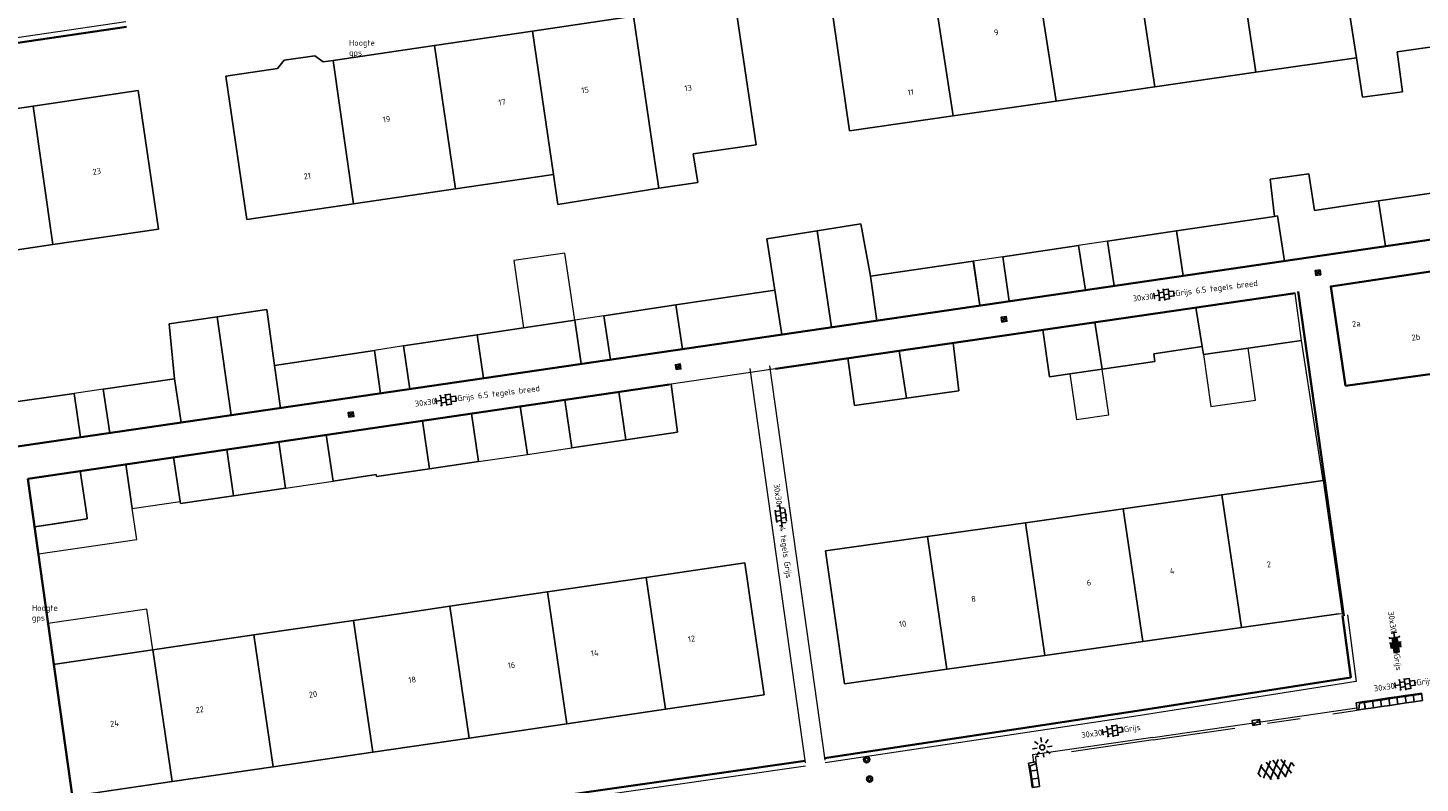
# Model space of a CAD drawing. Header units: metres. Extents: x 102746 to 103541, y 468531 to 469408.
# Tile 51 of 87: x 103165 to 103249, y 468990 to 469035. Entities that reach past the tile are written whole.
import ezdxf
from ezdxf.enums import TextEntityAlignment as Align

# ---------------------------------------------------------------- set-up
doc = ezdxf.new("R2010")
doc.units = ezdxf.units.M
doc.linetypes.add('VH-TROTTOIRBAND_130-150', pattern=[15, 5, -2, 2, -2, 2, -2])
doc.layers.get('0').update_dxf_attribs({"lineweight": 25})
for name, color, linetype, lineweight in [('B-RO-IE-MEUBILAIR_WEGMEUBILAIR-S', 7, 'Continuous', 25), ('B-RO-OG-BEBOUWING-G', 7, 'Continuous', 35), ('B-RO-OG-BGT-G', 253, 'Continuous', 13), ('B-RO-RI-HWA_KOLK-S', 150, 'Continuous', 25), ('B-RO-VH-KANTOPSLUITING_ACHTERKANTBAND-G', 253, 'Continuous', 18), ('B-RO-VH-KANTOPSLUITING_ELEMENT_INRIT-S', 252, 'Continuous', 25), ('B-RO-VH-KANTOPSLUITING_TROTTOIRBAND_130 150-G', 84, 'VH-TROTTOIRBAND_130-150', 18), ('B-RO-VH-VERHARDING-G', 252, 'Continuous', 18), ('B-RO-VH-VERHARDING_ASFALT-S', 253, 'Continuous', 25), ('B-RO-VH-VERHARDING_TEGEL_BETON-S', 252, 'Continuous', 25), ('X-XX-AL-T18', 7, 'Continuous', 18)]:
    doc.layers.add(name, color=color, linetype=linetype, lineweight=lineweight)
doc.layers.add('R-RO-VH-VERHARDING_TEGEL_BETON_NOKKEN-G', color=7, linetype='Continuous', lineweight=35, true_color=0x30c200)
doc.styles.add('NLCS-ISO', font='txt')
doc.styles.add('NLCS-ISO-M200-T18', font='txt', dxfattribs={"height": 0.36})

# ---------------------------------------------------------------- blocks, each defined once
blk = doc.blocks.new('SIE-WEG_PAAL_BETON')
for radius in [0.188, 0.0938]:
    blk.add_circle((0, 0), radius)
blk = doc.blocks.new('B-SRI-KOLK_STRAAT_300X300-SO')
for p, q in [((-0.75, 0), (0.75, 1.5)), ((0.75, 0), (-0.75, 1.5))]:
    blk.add_line(p, q)
at = {"flags": 128}
blk.add_lwpolyline([(-0.75, 0), (0.75, 0), (0.75, 1.5), (-0.75, 1.5)], close=True, dxfattribs=at)
blk = doc.blocks.new('SVH-TEGEL_300X300_DUN_HALFST_KL-SO')
for p, q in [((-3.08, 0.75), (-3, 0.75)), ((-3, -0.83), (-3, 0.83)), ((-3, 0), (-1.5, 0)), ((-1.84, 1.5), (-1.5, 1.5)), ((-1.5, -1.6), (-1.5, 1.6)), ((-1.5, 0.75), (0, 0.75)), ((0, -1.78), (0, 1.78)), ((0, 1.5), (1.5, 1.5)), ((0, 0), (1.5, 0)), ((1.5, -1.6), (1.5, 1.6)), ((1.5, 0.75), (3, 0.75)), ((3, -0.83), (3, 0.83)), ((3, 0), (3.39, 0)), ((-3.08, -0.75), (-3, -0.75)), ((-1.84, -1.5), (-1.5, -1.5)), ((-1.5, -0.75), (0, -0.75)), ((0, -1.5), (1.5, -1.5)), ((1.5, -0.75), (3, -0.75))]:
    blk.add_line(p, q)
at = {"style": 'NLCS-ISO'}
blk.add_attdef('FORMAAT', text='', height=1.8, dxfattribs=at).set_placement((-3.18, 0), align=Align.MIDDLE_RIGHT)
blk.add_attdef('KLEUR', text='', height=1.8, dxfattribs=at).set_placement((3.49, 0), align=Align.MIDDLE_LEFT)
at = {"style": 'NLCS-ISO', "flags": 1}
blk.add_attdef('FUNCTIE', text='', height=1.8, dxfattribs=at).set_placement((0.12, -3.58), align=Align.MIDDLE_CENTER)
blk = doc.blocks.new('SVH-TEGEL_300X300_DUN_LINT_KL-SO')
for p, q in [((-2.25, 1.36), (-2.25, 0)), ((-1.9, 1.5), (1.9, 1.5)), ((-1.5, 1.62), (-1.5, 1.5)), ((-0.75, 1.5), (-0.75, 0)), ((0, 1.81), (0, 1.5)), ((0, 0), (0, -1.5)), ((0.75, 1.5), (0.75, 0)), ((1.5, 1.62), (1.5, 1.5)), ((2.25, 1.36), (2.25, 0)), ((-3.39, 0), (3.39, 0)), ((-3, 0), (-3, -0.85)), ((-1.9, -1.5), (1.9, -1.5)), ((-1.5, 0), (-1.5, -1.5)), ((-0.75, -1.5), (-0.75, -1.77)), ((0.75, -1.5), (0.75, -1.77)), ((1.5, 0), (1.5, -1.5)), ((3, 0), (3, -0.85))]:
    blk.add_line(p, q)
at = {"style": 'NLCS-ISO'}
blk.add_attdef('FORMAAT', text='', height=1.8, dxfattribs=at).set_placement((-3.39, 0), align=Align.MIDDLE_RIGHT)
blk.add_attdef('KLEUR', text='', height=1.8, dxfattribs=at).set_placement((3.39, 0), align=Align.MIDDLE_LEFT)
at = {"style": 'NLCS-ISO', "flags": 1}
blk.add_attdef('FUNCTIE', text='', height=1.8, dxfattribs=at).set_placement((0.12, -3.58), align=Align.MIDDLE_CENTER)
blk = doc.blocks.new('B-SVH-INRITELEMENT_130 150_180X450X500_MIDDEN')
for p, q in [((0, 0), (0, 0.45)), ((0, 0.45), (0.5, 0.45)), ((0, 0.4), (0.5, 0.4)), ((0, 0), (0.5, 0)), ((0.5, 0), (0.5, 0.45))]:
    blk.add_line(p, q)
blk = doc.blocks.new('B-SVH-INRITELEMENT_130 150_180X450X500_RECHTS')
for p, q in [((0, 0), (0, 0.45)), ((0.5, 0.45), (0, 0.45)), ((0.3, 0.4), (0, 0.4)), ((0.5, 0), (0, 0)), ((0.405, 0), (0.3, 0.4)), ((0.5, 0), (0.5, 0.45))]:
    blk.add_line(p, q)
blk = doc.blocks.new('B-SVH-INRITELEMENT_130 150_180X450X500_LINKS')
for p, q in [((-0.5, 0.45), (0, 0.45)), ((-0.5, 0), (-0.5, 0.45)), ((-0.5, 0), (0, 0)), ((-0.405, 0), (-0.3, 0.4)), ((-0.3, 0.4), (0, 0.4)), ((0, 0), (0, 0.45))]:
    blk.add_line(p, q)
blk = doc.blocks.new('B-SRI-KOLK_TROTTOIR-SO')
blk.add_line((-1.125, 0), (1.125, 1.5))
at = {"flags": 128}
blk.add_lwpolyline([(-1.125, 0), (1.125, 0), (1.125, 1.5), (-1.125, 1.5)], close=True, dxfattribs=at)
blk = doc.blocks.new('B-SIE-WEG_LICHTMAST_SPOT-SO')
for p, q in [((-3, 0), (-1.62, 0)), ((-2.12, 2.12), (-1.15, 1.15)), ((0, 1.62), (0, 3)), ((1.15, 1.15), (2.12, 2.12)), ((-2.12, -2.12), (-1.15, -1.15)), ((0, -3), (0, -1.62)), ((1.15, -1.15), (2.12, -2.12)), ((1.62, 0), (3, 0))]:
    blk.add_line(p, q)
blk.add_circle((0, 0), 0.77)
at = {"style": 'NLCS-ISO'}
blk.add_attdef('TYPE', text='', height=1.8, dxfattribs=at).set_placement((0, 3), align=Align.BOTTOM_CENTER)
blk = doc.blocks.new('SVH-TEGEL_300X300_DIK_HALFST_KL-SO')
h = blk.add_hatch(color=250)
h.dxf.hatch_style = 1
h.paths.add_polyline_path([(0, 0.75), (-1.5, 0.75), (-1.5, -0.75), (0, -0.75)])
h.paths.add_polyline_path([(1.5, 1.5), (0, 1.5), (0, 0), (1.5, 0)])
h.paths.add_polyline_path([(1.5, 0), (0, 0), (0, -0.75), (0, -1.5), (1.5, -1.5)])
h.paths.add_polyline_path([(3, 0.75), (1.5, 0.75), (1.5, 0), (1.5, -0.75), (3, -0.75)])
for p, q in [((-3.08, 0.75), (-3, 0.75)), ((-3, -0.83), (-3, 0.83)), ((-3, 0), (-1.5, 0)), ((-1.84, 1.5), (-1.5, 1.5)), ((-1.5, -1.6), (-1.5, 1.6)), ((-1.5, 0.75), (0, 0.75)), ((0, -1.78), (0, 1.78)), ((0, 1.5), (1.5, 1.5)), ((0, 0), (1.5, 0)), ((1.5, -1.6), (1.5, 1.6)), ((1.5, 0.75), (3, 0.75)), ((3, -0.83), (3, 0.83)), ((3, 0), (3.39, 0)), ((-3.08, -0.75), (-3, -0.75)), ((-1.84, -1.5), (-1.5, -1.5)), ((-1.5, -0.75), (0, -0.75)), ((0, -1.5), (1.5, -1.5)), ((1.5, -0.75), (3, -0.75))]:
    blk.add_line(p, q)
at = {"style": 'NLCS-ISO'}
blk.add_attdef('FORMAAT', text='', height=1.8, dxfattribs=at).set_placement((-3.18, 0), align=Align.MIDDLE_RIGHT)
blk.add_attdef('KLEUR', text='', height=1.8, dxfattribs=at).set_placement((3.49, 0), align=Align.MIDDLE_LEFT)
at = {"style": 'NLCS-ISO', "flags": 1}
blk.add_attdef('FUNCTIE', text='', height=1.8, dxfattribs=at).set_placement((0.12, -3.58), align=Align.MIDDLE_CENTER)
blk = doc.blocks.new('SVH-ASFALT-SO')
at = {"ltscale": 0.1}
for p, q in [((-3.36, 2.17), (-1.83, 4.83)), ((0.36, -0.07), (-2.31, 4.55)), ((-1.91, 0.69), (0.95, 5.64)), ((2.75, -0.22), (-0.47, 5.37)), ((0, 0), (3.27, 5.66)), ((4.87, 0.12), (1.65, 5.7)), ((2.18, -0.23), (5.32, 5.22)), ((6.7, 0.95), (4.04, 5.55)), ((4.66, 0.07), (7.07, 4.25)), ((-2.72, 1.26), (-3.45, 2.54)), ((7.83, 2.99), (7.15, 4.18))]:
    blk.add_line(p, q, dxfattribs=at)
at = {"style": 'NLCS-ISO'}
blk.add_attdef('KLEUR', text='', height=1.8, dxfattribs=at).set_placement((9.49, 2.74), align=Align.MIDDLE_LEFT)
at = {"style": 'NLCS-ISO', "flags": 1}
blk.add_attdef('FUNCTIE', text='', height=1.8, dxfattribs=at).set_placement((0.12, -3.58), align=Align.MIDDLE_CENTER)

msp = doc.modelspace()

# ---------------------------------------------------------------- linework, layer by layer
at = {"layer": 'B-RO-OG-BEBOUWING-G', "linetype": 'Continuous'}
for points, elevation in [([(103133.964, 469005.583), (103252.98, 469023.01)], -3.928), ([(103241.407, 469019.277), (103209.894, 469014.683)], -4.042), ([(103244.354, 468999.715), (103241.58, 469019.369)], -3.846), ([(103203.47, 469013.74), (103164.58, 469008.025)], -4.007), ([(103164.58, 469008.025), (103167.31, 468988.566)], -4.009)]:
    msp.add_lwpolyline(points, dxfattribs=dict(at, elevation=elevation))
at = {"layer": 'B-RO-OG-BEBOUWING-G', "elevation": -3.976, "flags": 128}
msp.add_lwpolyline([(103252.959, 469021.082), (103243.556, 469019.681), (103244.45, 469013.658), (103253.815, 469014.944)], close=True, dxfattribs=at)
at = {"layer": 'B-RO-OG-BGT-G', "color": 252, "flags": 128}
for points in [[(103250.191, 469042.995), (103243.786, 469042.072), (103245.11, 469033.536), (103245.479, 469031.155), (103247.899, 469031.483), (103247.573, 469033.892), (103251.415, 469034.445)], [(103237.735, 469041.2), (103239.023, 469032.66), (103245.11, 469033.536), (103243.786, 469042.072)], [(103231.599, 469040.316), (103232.889, 469031.776), (103239.023, 469032.66), (103237.735, 469041.2)], [(103232.889, 469031.776), (103231.599, 469040.316), (103225.58, 469039.449), (103226.904, 469030.913)], [(103220.668, 469030.015), (103226.904, 469030.913), (103225.58, 469039.449), (103219.344, 469038.55)], [(103220.668, 469030.015), (103219.344, 469038.55), (103213.155, 469037.658), (103214.387, 469029.11)], [(103201.293, 469036.062), (103207.441, 469036.967), (103208.721, 469028.271), (103204.914, 469027.71), (103205.186, 469025.976), (103202.816, 469025.639), (103196.703, 469024.654), (103196.437, 469026.463), (103196.303, 469026.443), (103190.506, 469025.589), (103184.323, 469024.679), (103177.858, 469023.727), (103176.577, 469032.423), (103179.714, 469032.885), (103180.121, 469033.39), (103181.966, 469033.654), (103182.484, 469033.293), (103183.081, 469033.381), (103189.228, 469034.286), (103195.16, 469035.159)], [(103202.816, 469025.639), (103205.186, 469025.976), (103204.914, 469027.71), (103208.721, 469028.271), (103207.441, 469036.967), (103201.293, 469036.062), (103202.57, 469027.365)], [(103195.16, 469035.159), (103196.437, 469026.463), (103196.703, 469024.654), (103202.816, 469025.639), (103202.57, 469027.365), (103201.293, 469036.062)], [(103196.437, 469026.463), (103195.16, 469035.159), (103189.228, 469034.286), (103190.506, 469025.589), (103196.303, 469026.443)], [(103189.228, 469034.286), (103183.081, 469033.381), (103184.323, 469024.679), (103190.506, 469025.589)], [(103183.081, 469033.381), (103182.484, 469033.293), (103181.966, 469033.654), (103180.121, 469033.39), (103179.714, 469032.885), (103176.577, 469032.423), (103177.858, 469023.727), (103184.323, 469024.679)], [(103164.897, 469030.613), (103166.096, 469022.212), (103172.5, 469023.158), (103171.259, 469031.553)], [(103158.595, 469029.682), (103159.863, 469021.291), (103166.096, 469022.212), (103164.897, 469030.613)], [(103246.881, 469022.117), (103246.455, 469024.858), (103242.566, 469024.282), (103242.219, 469026.5), (103239.892, 469026.176), (103240.15, 469023.924), (103240.337, 469023.952), (103240.75, 469021.219)], [(103246.455, 469024.858), (103246.881, 469022.117), (103252.996, 469023.016), (103252.588, 469025.766)], [(103240.75, 469021.219), (103240.337, 469023.952), (103240.15, 469023.924), (103234.207, 469023.043), (103234.618, 469020.321)], [(103212.417, 469023.049), (103213.299, 469017.2), (103216.043, 469017.602), (103215.665, 469020.298), (103215.078, 469023.468)], [(103210.272, 469016.756), (103213.299, 469017.2), (103212.417, 469023.049), (103209.363, 469022.569), (103209.864, 469019.462)], [(103228.261, 469022.162), (103228.681, 469019.452), (103230.432, 469019.708), (103230.028, 469022.424)], [(103234.207, 469023.043), (103230.028, 469022.424), (103230.432, 469019.708), (103234.618, 469020.321)], [(103197.137, 469021.701), (103194.027, 469021.244), (103194.626, 469017.164), (103197.734, 469017.633)], [(103221.902, 469021.22), (103222.282, 469018.515), (103224.071, 469018.777), (103223.669, 469021.482)], [(103228.261, 469022.162), (103223.669, 469021.482), (103224.071, 469018.777), (103228.681, 469019.452)], [(103221.88, 469021.217), (103215.665, 469020.298), (103216.043, 469017.602), (103222.282, 469018.515)], [(103210.272, 469016.756), (103209.864, 469019.462), (103203.864, 469018.557), (103204.258, 469015.876)], [(103241.783, 469016.405), (103241.392, 469019.275), (103235.37, 469018.397), (103235.756, 469016.044), (103235.836, 469015.55), (103238.545, 469015.939)], [(103176.053, 469017.835), (103176.901, 469011.87), (103179.898, 469012.309), (103179.523, 469014.887), (103179.067, 469018.278)], [(103203.864, 469018.557), (103199.501, 469017.899), (103199.888, 469015.236), (103204.258, 469015.876)], [(103229.262, 469017.507), (103229.702, 469014.668), (103232.895, 469015.127), (103232.824, 469015.589), (103235.756, 469016.044), (103235.37, 469018.397)], [(103173.864, 469011.425), (103176.901, 469011.87), (103176.053, 469017.835), (103173.15, 469017.409), (103173.476, 469014.085)], [(103198.124, 469014.978), (103197.734, 469017.633), (103194.626, 469017.164), (103191.806, 469016.739), (103192.193, 469014.109)], [(103197.734, 469017.633), (103198.124, 469014.978), (103199.888, 469015.236), (103199.501, 469017.899)], [(103229.702, 469014.668), (103229.262, 469017.507), (103226.104, 469017.046), (103226.508, 469014.208), (103227.746, 469014.386)], [(103191.806, 469016.739), (103187.357, 469016.068), (103187.736, 469013.457), (103192.193, 469014.109)], [(103179.523, 469014.887), (103179.898, 469012.309), (103185.962, 469013.197), (103185.59, 469015.802)], [(103185.59, 469015.802), (103185.962, 469013.197), (103187.736, 469013.457), (103187.357, 469016.068)], [(103214.277, 469015.322), (103214.277, 469015.322), (103214.679, 469012.452), (103217.848, 469012.906), (103217.403, 469015.778)], [(103217.403, 469015.778), (103217.848, 469012.906), (103221.017, 469013.36), (103220.67, 469016.254), (103220.674, 469016.255)], [(103238.545, 469015.939), (103235.836, 469015.55), (103236.288, 469012.4), (103238.997, 469012.789)], [(103227.746, 469014.386), (103228.147, 469011.605), (103230.103, 469011.887), (103229.702, 469014.668)], [(103173.476, 469014.085), (103169.151, 469013.454), (103169.539, 469010.792), (103173.864, 469011.425)], [(103167.383, 469013.196), (103162.989, 469012.555), (103163.378, 469009.89), (103164.232, 469010.015), (103167.764, 469010.532)], [(103167.383, 469013.196), (103167.764, 469010.532), (103169.539, 469010.792), (103169.151, 469013.454)], [(103200.406, 469013.288), (103197.124, 469012.807), (103197.552, 469009.895), (103200.833, 469010.377)], [(103200.406, 469013.288), (103200.833, 469010.377), (103203.967, 469010.838), (103203.576, 469013.752)], [(103194.429, 469012.411), (103191.464, 469011.975), (103191.891, 469009.063), (103194.856, 469009.499)], [(103197.124, 469012.807), (103194.429, 469012.411), (103194.856, 469009.499), (103197.552, 469009.895)], [(103182.67, 469010.683), (103183.079, 469007.883), (103185.691, 469008.281), (103185.712, 469008.155), (103188.926, 469008.627), (103188.499, 469011.54), (103185.257, 469011.063)], [(103191.463, 469011.975), (103188.499, 469011.54), (103188.926, 469008.627), (103191.891, 469009.063)], [(103180.203, 469007.444), (103183.079, 469007.883), (103182.67, 469010.683), (103179.792, 469010.26)], [(103177.045, 469006.986), (103176.633, 469009.796), (103173.413, 469009.323), (103173.815, 469006.652), (103173.835, 469006.521)], [(103179.792, 469010.26), (103176.633, 469009.796), (103177.045, 469006.986), (103180.203, 469007.444)], [(103170.524, 469008.898), (103167.753, 469008.491), (103168.145, 469005.82), (103168.18, 469005.582), (103164.986, 469005.113), (103165.224, 469003.469), (103171.184, 469004.33), (103170.91, 469006.225)], [(103170.524, 469008.898), (103170.91, 469006.225), (103173.815, 469006.652), (103173.413, 469009.323)], [(103164.58, 469008.025), (103167.753, 469008.491), (103168.145, 469005.82), (103168.18, 469005.582), (103166.225, 469005.295), (103164.986, 469005.113)], [(103168.18, 469005.582), (103168.145, 469005.82), (103167.753, 469008.491), (103164.58, 469008.025), (103164.986, 469005.113), (103166.225, 469005.295)], [(103243.105, 469007.908), (103236.959, 469007.039), (103238.14, 468998.995), (103244.02, 468999.826), (103244.261, 468999.86), (103244.241, 469000), (103243.123, 469007.911)], [(103238.14, 468998.995), (103236.959, 469007.039), (103230.977, 469006.193), (103232.158, 468998.149)], [(103226.223, 468997.31), (103232.158, 468998.149), (103230.977, 469006.193), (103225.042, 469005.354)], [(103220.286, 468996.47), (103226.223, 468997.31), (103225.042, 469005.354), (103219.106, 469004.515)], [(103220.286, 468996.47), (103219.106, 469004.515), (103212.937, 469003.643), (103213.452, 469000), (103214.075, 468995.592)], [(103202.055, 469002.039), (103203.227, 468994.045), (103209.213, 468994.923), (103208.469, 469000), (103208.041, 469002.917)], [(103202.055, 469002.039), (103196.078, 469001.163), (103197.25, 468993.169), (103203.227, 468994.045)], [(103196.078, 469001.163), (103190.148, 469000.293), (103191.32, 468992.299), (103197.25, 468993.169)], [(103190.148, 469000.293), (103188.15, 469000), (103184.317, 468999.438), (103185.489, 468991.444), (103191.32, 468992.299)], [(103166.117, 468996.769), (103172.149, 468997.654), (103171.787, 469000.122), (103165.783, 468999.241)], [(103179.453, 468990.559), (103185.489, 468991.444), (103184.317, 468999.438), (103178.281, 468998.553)], [(103179.453, 468990.559), (103178.281, 468998.553), (103172.149, 468997.654), (103173.321, 468989.66)], [(103173.321, 468989.66), (103172.149, 468997.654), (103166.117, 468996.769), (103167.289, 468988.775)]]:
    msp.add_lwpolyline(points, close=True, dxfattribs=at)
for points in [[(103251.415, 469034.445), (103247.573, 469033.892), (103247.899, 469031.483), (103245.479, 469031.155), (103245.11, 469033.536), (103239.023, 469032.66), (103232.889, 469031.776), (103226.904, 469030.913), (103220.668, 469030.015), (103214.387, 469029.11), (103213.155, 469037.658)], [(103158.595, 469029.682), (103164.897, 469030.613), (103171.259, 469031.553), (103172.5, 469023.158), (103166.096, 469022.212), (103159.863, 469021.291)], [(103162.989, 469012.555), (103167.383, 469013.196), (103167.764, 469010.532), (103169.539, 469010.792), (103169.151, 469013.454), (103173.476, 469014.085), (103173.15, 469017.409), (103176.053, 469017.835), (103179.067, 469018.278), (103179.523, 469014.887), (103185.59, 469015.802), (103185.962, 469013.197), (103187.736, 469013.457), (103187.357, 469016.068), (103191.806, 469016.739), (103194.626, 469017.164), (103197.734, 469017.633), (103198.124, 469014.978), (103199.888, 469015.236), (103199.501, 469017.899), (103203.864, 469018.557), (103209.864, 469019.462), (103209.363, 469022.569), (103212.417, 469023.049), (103215.078, 469023.468), (103215.665, 469020.298), (103221.88, 469021.217), (103222.282, 469018.515), (103224.071, 469018.777), (103223.669, 469021.482), (103228.261, 469022.162), (103228.681, 469019.452), (103230.432, 469019.708), (103230.028, 469022.424), (103234.207, 469023.043), (103240.15, 469023.924), (103239.892, 469026.176), (103242.219, 469026.5), (103242.566, 469024.282), (103246.455, 469024.858), (103252.588, 469025.766)], [(103244.02, 468999.826), (103238.14, 468998.995), (103232.158, 468998.149), (103226.223, 468997.31), (103220.286, 468996.47), (103214.075, 468995.592), (103213.452, 469000), (103212.937, 469003.643), (103219.106, 469004.515), (103225.042, 469005.354), (103230.977, 469006.193), (103236.959, 469007.039), (103243.105, 469007.908), (103241.783, 469016.405), (103238.545, 469015.939), (103235.836, 469015.55), (103235.756, 469016.044), (103232.824, 469015.589), (103232.895, 469015.127), (103229.702, 469014.668), (103227.746, 469014.386), (103226.508, 469014.208), (103226.104, 469017.046), (103220.674, 469016.255), (103220.67, 469016.254), (103221.017, 469013.36), (103217.848, 469012.906), (103214.679, 469012.452), (103214.277, 469015.322), (103214.277, 469015.322), (103203.576, 469013.752), (103203.967, 469010.838), (103200.833, 469010.377), (103197.552, 469009.895), (103197.124, 469012.807), (103191.464, 469011.975), (103191.891, 469009.063), (103188.926, 469008.627), (103185.712, 469008.155), (103185.691, 469008.281), (103183.079, 469007.883), (103182.67, 469010.683), (103179.792, 469010.26), (103180.203, 469007.444), (103177.045, 469006.986), (103173.835, 469006.521), (103173.815, 469006.652), (103173.413, 469009.323), (103164.58, 469008.025), (103165.68, 469000), (103166.117, 468996.769), (103172.149, 468997.654), (103178.281, 468998.553), (103184.317, 468999.438), (103188.15, 469000), (103190.148, 469000.293), (103196.078, 469001.163), (103202.055, 469002.039), (103208.041, 469002.917), (103208.469, 469000), (103209.213, 468994.923), (103203.227, 468994.045), (103197.25, 468993.169), (103191.32, 468992.299), (103185.489, 468991.444), (103179.453, 468990.559), (103173.321, 468989.66), (103167.295, 468988.776)]]:
    msp.add_lwpolyline(points, dxfattribs=at)
at = {"layer": 'B-RO-VH-KANTOPSLUITING_ACHTERKANTBAND-G', "linetype": 'Continuous'}
for points, elevation in [([(103232.766, 468992.338), (103245.135, 468994.144)], -3.924), ([(103232.767, 468992.338), (103225.482, 468991.29), (103225.536, 468990.835)], -3.938)]:
    msp.add_lwpolyline(points, dxfattribs=dict(at, elevation=elevation))
at = {"layer": 'B-RO-VH-KANTOPSLUITING_TROTTOIRBAND_130 150-G'}
for points, elevation in [([(103232.788, 468992.19), (103245.157, 468993.995)], -3.924), ([(103232.789, 468992.19), (103225.649, 468991.162), (103225.685, 468990.857)], -3.938)]:
    msp.add_lwpolyline(points, dxfattribs=dict(at, elevation=elevation))
at = {"layer": 'B-RO-VH-VERHARDING-G', "linetype": 'Continuous'}
for points, elevation in [([(103170.521, 469035.712), (103141.247, 469031.407)], -3.91), ([(103208.35, 469014.697), (103211.695, 468990.804)], -4.022), ([(103209.539, 469014.863), (103212.883, 468990.97)], -4.022), ([(103244.574, 468999.778), (103245.103, 468995.724), (103231.875, 468993.647)], -3.829), ([(103166.931, 468988.509), (103167.708, 468984.303), (103184.973, 468986.785), (103211.711, 468990.615)], -3.893)]:
    msp.add_lwpolyline(points, dxfattribs=dict(at, elevation=elevation))
at = {"layer": 'B-RO-VH-VERHARDING-G', "elevation": -3.829, "flags": 128}
msp.add_lwpolyline([(103231.874, 468993.647), (103212.911, 468990.796)], dxfattribs=at)
at = {"layer": 'R-RO-VH-VERHARDING_TEGEL_BETON_NOKKEN-G', "linetype": 'Continuous'}
for points, elevation in [([(103170.565, 469035.416), (103141.291, 469031.11)], -3.91), ([(103244.277, 468999.739), (103244.767, 468995.975), (103231.829, 468993.944)], -3.829), ([(103167.226, 468988.564), (103167.951, 468984.641), (103184.93, 468987.082), (103211.689, 468990.915)], -3.893)]:
    msp.add_lwpolyline(points, dxfattribs=dict(at, elevation=elevation))
at = {"layer": 'R-RO-VH-VERHARDING_TEGEL_BETON_NOKKEN-G', "elevation": -3.829, "flags": 128}
msp.add_lwpolyline([(103231.829, 468993.944), (103212.866, 468991.092)], dxfattribs=at)

# ---------------------------------------------------------------- block references
at = {"layer": 'B-RO-IE-MEUBILAIR_WEGMEUBILAIR-S', "xscale": 0.2, "yscale": 0.2, "zscale": 0.2, "rotation": 277.9281488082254}
msp.add_blockref('B-SIE-WEG_LICHTMAST_SPOT-SO', (103226.071, 468991.734), dxfattribs=at)
at = {"layer": 'B-RO-IE-MEUBILAIR_WEGMEUBILAIR-S'}
for p in [(103215.423, 468990.995, -3.882), (103215.599, 468989.813, -3.847)]:
    msp.add_blockref('SIE-WEG_PAAL_BETON', p, dxfattribs=at)
at = {"layer": 'B-RO-RI-HWA_KOLK-S', "xscale": 0.2, "yscale": 0.2, "zscale": 0.2}
for name, p, rotation in [('B-SRI-KOLK_STRAAT_300X300-SO', (103242.804, 469020.366, -4.023), 8.274572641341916), ('B-SRI-KOLK_STRAAT_300X300-SO', (103223.774, 469017.543, -4.049), 8.274572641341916), ('B-SRI-KOLK_STRAAT_300X300-SO', (103204.02, 469014.66, -4.069), 8.274572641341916), ('B-SRI-KOLK_STRAAT_300X300-SO', (103184.19, 469011.768, -4.059), 8.274572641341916), ('B-SRI-KOLK_TROTTOIR-SO', (103239.058, 468993.105, -3.924), 8.304681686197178)]:
    msp.add_blockref(name, p, dxfattribs=dict(at, rotation=rotation))
at = {"layer": 'B-RO-VH-KANTOPSLUITING_ELEMENT_INRIT-S', "xscale": -1}
for name, p, rotation in [('B-SVH-INRITELEMENT_130 150_180X450X500_RECHTS', (103245.651, 468994.068, -3.924), 8.357179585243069), ('B-SVH-INRITELEMENT_130 150_180X450X500_MIDDEN', (103246.146, 468994.141, -3.924), 8.357179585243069), ('B-SVH-INRITELEMENT_130 150_180X450X500_MIDDEN', (103246.641, 468994.213, -3.924), 8.357179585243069), ('B-SVH-INRITELEMENT_130 150_180X450X500_MIDDEN', (103247.135, 468994.286, -3.924), 8.357179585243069), ('B-SVH-INRITELEMENT_130 150_180X450X500_MIDDEN', (103247.63, 468994.359, -3.924), 8.357179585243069), ('B-SVH-INRITELEMENT_130 150_180X450X500_MIDDEN', (103248.125, 468994.431, -3.924), 8.357179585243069), ('B-SVH-INRITELEMENT_130 150_180X450X500_MIDDEN', (103248.62, 468994.504, -3.924), 8.357179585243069), ('B-SVH-INRITELEMENT_130 150_180X450X500_MIDDEN', (103249.114, 468994.577, -3.924), 8.357179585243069), ('B-SVH-INRITELEMENT_130 150_180X450X500_LINKS', (103225.761, 468990.362, -3.902), 98.43288950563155), ('B-SVH-INRITELEMENT_130 150_180X450X500_MIDDEN', (103225.761, 468990.362, -3.902), 98.43288950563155), ('B-SVH-INRITELEMENT_130 150_180X450X500_MIDDEN', (103225.834, 468989.868, -3.902), 98.43288950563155)]:
    msp.add_blockref(name, p, dxfattribs=dict(at, rotation=rotation))
at = {"layer": 'B-RO-VH-VERHARDING_ASFALT-S', "xscale": 0.2, "yscale": 0.2, "zscale": 0.2, "rotation": 8.095932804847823}
msp.add_blockref('SVH-ASFALT-SO', (103239.881, 468989.788), dxfattribs=at)
at = {"layer": 'B-RO-VH-VERHARDING_TEGEL_BETON-S'}
for name, p, xscale, yscale, zscale, rotation, values in [('SVH-TEGEL_300X300_DUN_HALFST_KL-SO', (103233.443, 469019.178), 0.2, 0.2, 0.2, 7.177932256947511, {'FORMAAT': '30x30', 'KLEUR': 'Grijs 6.5 tegels breed'}), ('SVH-TEGEL_300X300_DUN_HALFST_KL-SO', (103189.927, 469012.805), 0.2, 0.2, 0.2, 7.177932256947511, {'FORMAAT': '30x30', 'KLEUR': 'Grijs 6.5 tegels breed'}), ('SVH-TEGEL_300X300_DUN_LINT_KL-SO', (103210.22, 469005.785), 0.2, 0.2, 0.2, 277.637679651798, {'FORMAAT': '30x30', 'KLEUR': '4 tegels Grijs'}), ('SVH-TEGEL_300X300_DIK_HALFST_KL-SO', (103247.464, 468998.095), 0.2000000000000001, 0.2000000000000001, 0.2000000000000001, 278.0600757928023, {'FORMAAT': '30x30', 'KLEUR': 'Grijs'}), ('SVH-TEGEL_300X300_DUN_HALFST_KL-SO', (103248.06, 468995.567), 0.2000000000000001, 0.2000000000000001, 0.2000000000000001, 7.944451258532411, {'FORMAAT': '30x30', 'KLEUR': 'Grijs'}), ('SVH-TEGEL_300X300_DUN_HALFST_KL-SO', (103230.326, 468992.736), 0.2000000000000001, 0.2000000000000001, 0.2000000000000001, 7.944451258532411, {'FORMAAT': '30x30', 'KLEUR': 'Grijs'})]:
    msp.add_blockref(name, p, dxfattribs=dict(at, xscale=xscale, yscale=yscale, zscale=zscale, rotation=rotation)).add_auto_attribs(values)

# ---------------------------------------------------------------- texts
at = {"layer": 'B-RO-OG-BGT-G', "color": 252, "style": 'NLCS-ISO-M200-T18'}
for s, rotation, p in [('9', 8.2, (103223.277, 469035.076)), ('15', 8.4, (103198.355, 469031.586)), ('13', 8.4, (103204.601, 469031.707)), ('11', 8.2, (103218.092, 469031.446)), ('17', 8.4, (103193.317, 469030.845)), ('19', 8.4, (103186.322, 469029.815)), ('23', 8.4, (103168.756, 469026.648)), ('21', 8.4, (103181.512, 469026.37)), ('2a', 8.7, (103245.101, 469017.42)), ('2b', 8.7, (103248.711, 469016.604)), ('2', 8, (103239.801, 469002.831)), ('6', 8, (103228.897, 469001.728)), ('4', 8, (103233.938, 469002.44)), ('8', 8.1, (103221.896, 469000.738)), ('10', 8, (103217.601, 468999.226)), ('12', 8.3, (103204.806, 468998.319)), ('16', 8.3, (103193.894, 468996.72)), ('14', 8.3, (103198.933, 468997.458)), ('18', 8.3, (103187.877, 468995.837)), ('20', 8.3, (103181.86, 468994.955)), ('22', 8.3, (103174.996, 468994.029)), ('24', 8.3, (103169.825, 468993.19))]:
    msp.add_text(s, height=0.36, rotation=rotation, dxfattribs=at).set_placement(p, align=Align.MIDDLE)
at = {"layer": 'X-XX-AL-T18', "char_height": 0.36, "attachment_point": 1, "style": 'NLCS-ISO-M200-T18'}
for insert in [(103184.048, 469034.627), (103164.824, 469000.372)]:
    msp.add_mtext_dynamic_manual_height_columns('Hoogte gps', width=2.00336, gutter_width=1.8, heights=[0], dxfattribs=dict(at, insert=insert))

doc.saveas('drawing.dxf')
